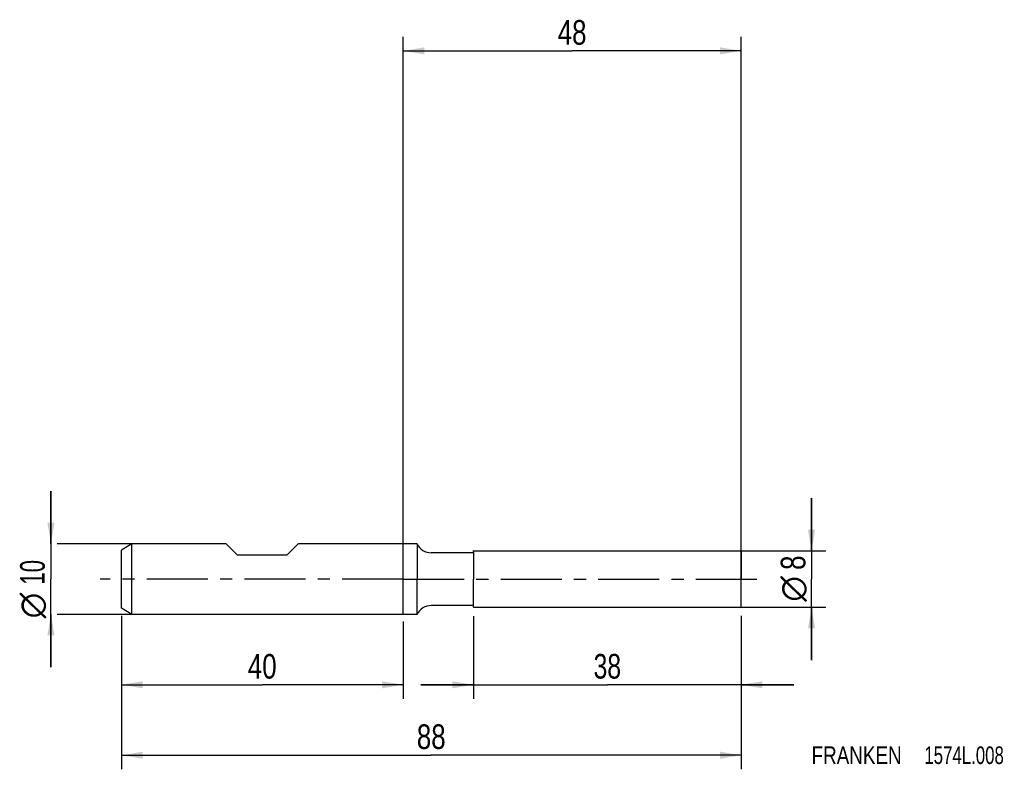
# Model space of a CAD drawing. Extents: x -54 to 85, y -27 to 79.
import ezdxf
from ezdxf.enums import TextEntityAlignment as Align

# ---------------------------------------------------------------- set-up
doc = ezdxf.new("R2010")
doc.units = 0
doc.header["$LTSCALE"] = 23.1
doc.linetypes.add('CENTER', pattern=[0.6, 0.375, -0.075, 0.075, -0.075])
doc.layers.get('0').update_dxf_attribs({"linetype": 'CONTINUOUS'})
for name, color, linetype in [('1', 4, 'CONTINUOUS'), ('2', 7, 'CONTINUOUS'), ('4', 2, 'CENTER'), ('SK1', 4, 'CONTINUOUS'), ('SK2', 7, 'CONTINUOUS'), ('SK4', 2, 'CENTER'), ('SK6', 5, 'CONTINUOUS')]:
    doc.layers.add(name, color=color, linetype=linetype)
doc.styles.get("Standard").update_dxf_attribs({"font": 'txt', "width": 0.8})
doc.styles.add('TEXTSTYLE_1', font='gdt', dxfattribs={"width": 0.8})
doc.dimstyles.new('DIMSTYLE_1', dxfattribs={"dimtxt": 3.5, "dimasz": 3, "dimexe": 2, "dimexo": 0, "dimgap": 0.875, "dimtad": 1, "dimdec": 3, "dimtxsty": 'STANDARD', "dimblk": '_FILLED', "dimblk1": '_FILLED', "dimblk2": '_FILLED', "dimcen": 0.09, "dimclrt": 5, "dimazin": 3, "dimtfac": 1, "dimtdec": 3, "dimtofl": 0, "dimtmove": 0, "dimatfit": 3, "dimtolj": 1})
doc.dimstyles.new('DIMSTYLE_2', dxfattribs={"dimtxt": 3.5, "dimasz": 3, "dimexe": 2, "dimexo": 0, "dimgap": 0.875, "dimtad": 1, "dimdec": 3, "dimtxsty": 'STANDARD', "dimblk": '_FILLED', "dimblk1": '_FILLED', "dimblk2": '_FILLED', "dimcen": 0.09, "dimclrt": 5, "dimazin": 3, "dimtp": 0.3, "dimtm": 0.3, "dimtfac": 1, "dimtdec": 3, "dimtofl": 0, "dimtmove": 0, "dimatfit": 3, "dimtolj": 1})
doc.dimstyles.new('DIMSTYLE_3', dxfattribs={"dimtxt": 3.5, "dimasz": 3, "dimexe": 2, "dimexo": 0, "dimgap": 0.875, "dimtad": 1, "dimdec": 3, "dimtxsty": 'STANDARD', "dimblk": '_FILLED', "dimblk1": '_FILLED', "dimblk2": '_FILLED', "dimcen": 0.09, "dimclrt": 5, "dimazin": 3, "dimtp": 0.2, "dimtm": 0.2, "dimtfac": 1, "dimtdec": 3, "dimtofl": 0, "dimtmove": 0, "dimatfit": 3, "dimtolj": 1})

# ---------------------------------------------------------------- blocks, each defined once
blk = doc.blocks.new('_FILLED')
at = {"color": 0, "linetype": 'BYBLOCK'}
blk.add_solid([(0, 0), (-1, 0.167), (-1, -0.167)], dxfattribs=at)
blk = doc.blocks.new('*D0')
at = {"layer": '2', "color": 7, "linetype": 'CONTINUOUS'}
for p, q in [((10, -5.25), (10, -17)), ((48, -5.25), (48, -17)), ((10, -15), (2.5, -15)), ((2.5, -15), (29, -15)), ((55.5, -15), (29, -15)), ((48, -15), (55.5, -15))]:
    blk.add_line(p, q, dxfattribs=at)
at = {"layer": '2', "color": 7, "linetype": 'CONTINUOUS', "xscale": 3, "yscale": 3, "zscale": 3}
blk.add_blockref('_FILLED', (10, -15), dxfattribs=at)
at = {"layer": '2', "color": 7, "linetype": 'CONTINUOUS', "xscale": 3, "yscale": 3, "zscale": 3, "rotation": 180}
blk.add_blockref('_FILLED', (48, -15), dxfattribs=at)
at = {"layer": '2', "color": 7, "linetype": 'CONTINUOUS', "width": 0.75}
blk.add_text('38', height=3.5, dxfattribs=at).set_placement((29, -14.12), align=Align.CENTER)
blk = doc.blocks.new('*D1')
at = {"layer": '2', "color": 7, "linetype": 'CONTINUOUS'}
for p, q in [((58, 4), (58, 11.5)), ((58, 11.5), (58, 0)), ((9.92, 4), (60, 4)), ((58, -11.5), (58, 0)), ((10.01, -4), (60, -4)), ((58, -4), (58, -11.5))]:
    blk.add_line(p, q, dxfattribs=at)
at = {"layer": '2', "color": 7, "linetype": 'CONTINUOUS', "xscale": 3, "yscale": 3, "zscale": 3}
for p, rotation in [((58, 4), 270), ((58, -4), 90)]:
    blk.add_blockref('_FILLED', p, dxfattribs=dict(at, rotation=rotation))
at = {"layer": '2', "color": 7, "linetype": 'CONTINUOUS', "width": 0.785714}
blk.add_text('8', height=3.5, rotation=90, dxfattribs=at).set_placement((57.12, 2.33), align=Align.CENTER)
at = {"layer": '2', "color": 7, "linetype": 'CONTINUOUS', "style": 'TEXTSTYLE_1'}
blk.add_text('n', height=3.5, rotation=90, dxfattribs=at).set_placement((57.12, -1.38), align=Align.CENTER)
blk = doc.blocks.new('*D2')
at = {"layer": '2', "color": 7, "linetype": 'CONTINUOUS'}
for p, q in [((0, -5), (0, 77)), ((48, -1.12), (48, 77)), ((0, 75), (24, 75)), ((48, 75), (24, 75))]:
    blk.add_line(p, q, dxfattribs=at)
at = {"layer": '2', "color": 7, "linetype": 'CONTINUOUS', "xscale": 3, "yscale": 3, "zscale": 3, "rotation": 180}
blk.add_blockref('_FILLED', (0, 75), dxfattribs=at)
at = {"layer": '2', "color": 7, "linetype": 'CONTINUOUS', "xscale": 3, "yscale": 3, "zscale": 3}
blk.add_blockref('_FILLED', (48, 75), dxfattribs=at)
at = {"layer": '2', "color": 7, "linetype": 'CONTINUOUS', "width": 0.785714}
blk.add_text('48', height=3.5, dxfattribs=at).set_placement((24, 75.88), align=Align.CENTER)
blk = doc.blocks.new('*D3')
at = {"layer": 'SK2', "color": 7, "linetype": 'CONTINUOUS'}
for p, q in [((-40, -5.21), (-40, -27)), ((48, -5.21), (48, -27)), ((-40, -25), (4, -25)), ((48, -25), (4, -25))]:
    blk.add_line(p, q, dxfattribs=at)
at = {"layer": 'SK2', "color": 7, "linetype": 'CONTINUOUS', "xscale": 3, "yscale": 3, "zscale": 3, "rotation": 180}
blk.add_blockref('_FILLED', (-40, -25), dxfattribs=at)
at = {"layer": 'SK2', "color": 7, "linetype": 'CONTINUOUS', "xscale": 3, "yscale": 3, "zscale": 3}
blk.add_blockref('_FILLED', (48, -25), dxfattribs=at)
at = {"layer": 'SK2', "color": 7, "linetype": 'CONTINUOUS', "width": 0.785714}
blk.add_text('88', height=3.5, dxfattribs=at).set_placement((4, -24.12), align=Align.CENTER)
blk = doc.blocks.new('*D4')
at = {"layer": 'SK2', "color": 7, "linetype": 'CONTINUOUS'}
for p, q in [((-50, 5), (-50, 12.5)), ((-50, 12.5), (-50, 0)), ((-38.5, 5), (-49.12, 5)), ((-50, -12.5), (-50, 0)), ((-50, -5), (-50, -12.5)), ((-38.5, -5), (-49.12, -5))]:
    blk.add_line(p, q, dxfattribs=at)
at = {"layer": 'SK2', "color": 7, "linetype": 'CONTINUOUS', "xscale": 3, "yscale": 3, "zscale": 3}
for p, rotation in [((-50, 5), 270), ((-50, -5), 90)]:
    blk.add_blockref('_FILLED', p, dxfattribs=dict(at, rotation=rotation))
at = {"layer": 'SK2', "color": 7, "linetype": 'CONTINUOUS', "width": 0.678571}
blk.add_text('10', height=3.5, rotation=90, dxfattribs=at).set_placement((-50.88, 0.96), align=Align.CENTER)
at = {"layer": 'SK2', "color": 7, "linetype": 'CONTINUOUS', "style": 'TEXTSTYLE_1'}
blk.add_text('n', height=3.5, rotation=90, dxfattribs=at).set_placement((-50.88, -3.75), align=Align.CENTER)
blk = doc.blocks.new('*D5')
at = {"layer": 'SK2', "color": 7, "linetype": 'CONTINUOUS'}
for p, q in [((-40, -6), (-40, -17)), ((0, -6), (0, -17)), ((-40, -15), (-20, -15)), ((0, -15), (-20, -15))]:
    blk.add_line(p, q, dxfattribs=at)
at = {"layer": 'SK2', "color": 7, "linetype": 'CONTINUOUS', "xscale": 3, "yscale": 3, "zscale": 3, "rotation": 180}
blk.add_blockref('_FILLED', (-40, -15), dxfattribs=at)
at = {"layer": 'SK2', "color": 7, "linetype": 'CONTINUOUS', "xscale": 3, "yscale": 3, "zscale": 3}
blk.add_blockref('_FILLED', (0, -15), dxfattribs=at)
at = {"layer": 'SK2', "color": 7, "linetype": 'CONTINUOUS', "width": 0.785714}
blk.add_text('40', height=3.5, dxfattribs=at).set_placement((-20, -14.125), align=Align.CENTER)

msp = doc.modelspace()

# ---------------------------------------------------------------- linework, layer by layer
at = {"layer": '1', "color": 4, "linetype": 'CONTINUOUS'}
for p, q in [((2.001, 5), (0, 5)), ((2.001, 5), (2.001, 4.999)), ((2.001, 4.999), (2.001, 0)), ((10, 3.75), (4, 3.75)), ((10, 4), (10, 3.75)), ((10, 4), (48, 4)), ((10, 3.75), (10, 0)), ((48, 4), (48, 0)), ((2.001, -4.999), (2.001, 0)), ((10, -3.75), (10, 0)), ((48, -4), (48, 0)), ((10, -3.75), (4, -3.75)), ((10, -4), (10, -3.75)), ((10, -4), (48, -4)), ((2.001, -5), (0, -5)), ((2.001, -5), (2.001, -4.999))]:
    msp.add_line(p, q, dxfattribs=at)
for centre, start, end in [((4.0005, 5.975), 206.017883, 269.98681), ((4.0005, -5.975), 90.01319, 153.982117)]:
    msp.add_arc(centre, 2.225, start, end, dxfattribs=at)
at = {"layer": '4', "color": 2, "linetype": 'CENTER'}
for q in [(-3, 0), (51, 0)]:
    msp.add_line((0, 0), q, dxfattribs=at)
at = {"layer": 'SK1', "color": 4, "linetype": 'CONTINUOUS'}
for p, q in [((-38.5, 5), (-40, 4.134)), ((-25.1, 5), (-38.5, 5)), ((-38.5, -5), (-38.5, 5)), ((-23.5, 3.4), (-25.1, 5)), ((-16.5, 3.4), (-14.9, 5)), ((0, 5), (-14.9, 5)), ((-40, -4.134), (-40, 4.134)), ((-16.5, 3.4), (-23.5, 3.4)), ((-38.5, -5), (-40, -4.134)), ((0, -5), (-38.5, -5))]:
    msp.add_line(p, q, dxfattribs=at)
at = {"layer": 'SK4', "color": 2, "linetype": 'CENTER'}
for q in [(-43, 0), (3, 0)]:
    msp.add_line((0, 0), q, dxfattribs=at)

# ---------------------------------------------------------------- texts
at = {"layer": 'SK6', "color": 5, "linetype": 'CONTINUOUS'}
for s, width, p in [('FRANKEN ', 0.800595, (58, -26.25)), ('1574L.008', 0.714286, (74.0119, -26.25))]:
    msp.add_text(s, height=2.5, dxfattribs=dict(at, width=width)).set_placement(p)

# ---------------------------------------------------------------- dimensions: what is measured, and where the dimension line sits
at = {"layer": '2', "color": 2, "linetype": 'CONTINUOUS'}
for base, p1, p2, dimstyle, picture, middle in [((48, 75), (0, -5), (48, -1.1235), 'DIMSTYLE_2', '*D2', (23.5, 75)), ((48, -15), (10, -5.2503), (48, -5.2503), 'DIMSTYLE_1', '*D0', (28.5, -15))]:
    dim = msp.add_linear_dim(base=base, p1=p1, p2=p2, dimstyle=dimstyle, dxfattribs=at)
    dim.commit()
    dim.dimension.update_dxf_attribs({"geometry": picture, "text_midpoint": middle, "dimtype": 160})
dim = msp.add_linear_dim(base=(58, -4), p1=(9.9182, 4), p2=(10.013, -4), angle=270, text='%%c<>', dimstyle='DIMSTYLE_1', dxfattribs=at)
dim.commit()
dim.dimension.update_dxf_attribs({"geometry": '*D1', "text_midpoint": (58, 0), "dimtype": 160})
at = {"layer": 'SK2', "color": 2, "linetype": 'CONTINUOUS'}
dim = msp.add_linear_dim(base=(-50, -5), p1=(-38.5, 5), p2=(-38.5, -5), angle=270, text='%%c<> ', dimstyle='DIMSTYLE_3', dxfattribs=at)
dim.commit()
dim.dimension.update_dxf_attribs({"geometry": '*D4', "text_midpoint": (-50, -1.375), "dimtype": 160})
for base, p1, p2, dimstyle, picture, middle in [((48, -25), (-40, -5.2121), (48, -5.2121), 'DIMSTYLE_1', '*D3', (3.5, -25)), ((0, -15), (-40, -6), (0, -6), 'DIMSTYLE_2', '*D5', (-20.5, -15))]:
    dim = msp.add_linear_dim(base=base, p1=p1, p2=p2, dimstyle=dimstyle, dxfattribs=at)
    dim.commit()
    dim.dimension.update_dxf_attribs({"geometry": picture, "text_midpoint": middle, "dimtype": 160})

doc.saveas('drawing.dxf')
